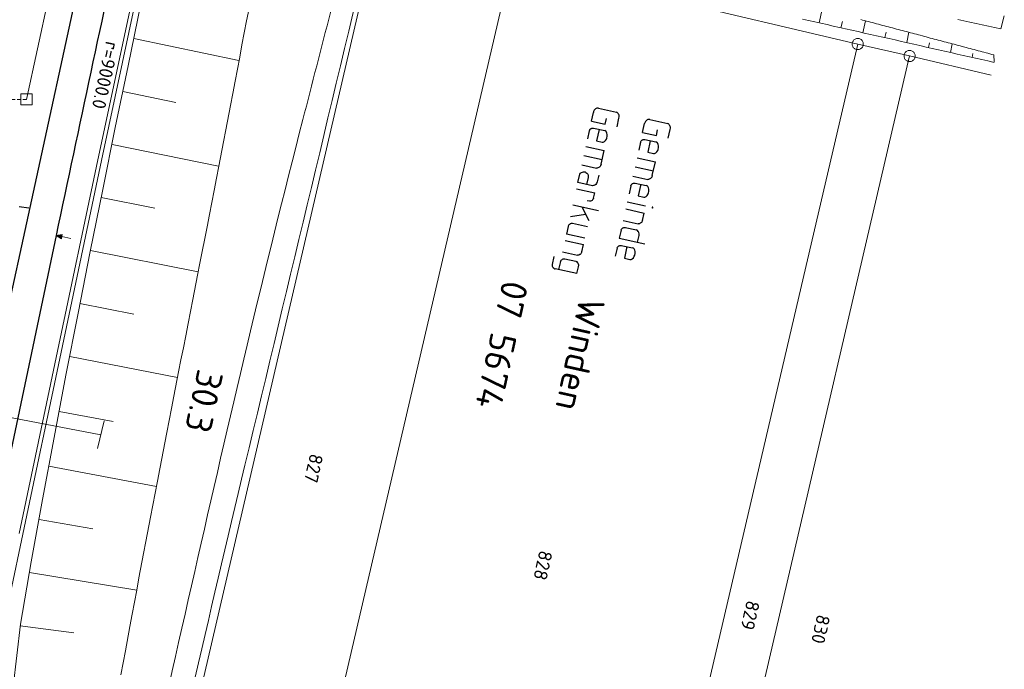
# Model space of a CAD drawing. Header units: metres. Extents: x 3425540 to 3446143, y 5432760 to 5444637.
# Tile 218 of 256: x 3436151 to 3436283, y 5440881 to 5440968. Entities that reach past the tile are written whole.
import ezdxf
from ezdxf.enums import TextEntityAlignment as Align

# ---------------------------------------------------------------- set-up
doc = ezdxf.new("R2010")
doc.units = ezdxf.units.M
doc.linetypes.add('DASHED', pattern=[0.75, 0.5, -0.25])
for name, color, linetype, lineweight in [('B_Bestand', 9, 'Continuous', 18), ('B_Böschung', 9, 'Continuous', 18), ('B_Flurgrenzen', 9, 'Continuous', 18), ('B_Gleisachse', 9, 'Continuous', 25), ('B_Kilometrierung', 9, 'Continuous', 25), ('Bestand Kabeltröge', 9, 'Continuous', 18), ('Bestand_Neu_Strecke 3433', 9, 'Continuous', 18)]:
    doc.layers.add(name, color=color, linetype=linetype, lineweight=lineweight)
doc.styles.get("Standard").update_dxf_attribs({"font": 'isocpeur.ttf'})

msp = doc.modelspace()

# ---------------------------------------------------------------- linework, layer by layer
at = {"layer": 'B_Bestand'}
for p, q in [((3436129.88, 5440918.75), (3436162.13, 5440912.65)), ((3436162.57, 5440914.51), (3436161.7, 5440910.8))]:
    msp.add_line(p, q, dxfattribs=at)
for points in [[(3436151.45, 5440958.13), (3436152.95, 5440958.13), (3436152.95, 5440956.63), (3436151.45, 5440956.63), (3436151.45, 5440958.13)], [(3436151.47, 5440958.13), (3436152.97, 5440958.13), (3436152.97, 5440956.63), (3436151.47, 5440956.63), (3436151.47, 5440958.13)], [(3436158.13, 5440938.83), (3436156.92, 5440939.08), (3436156.98, 5440939.36), (3436156.18, 5440939.24), (3436156.87, 5440938.8), (3436156.92, 5440939.08)], [(3436156.84, 5440938.87), (3436156.93, 5440939.31), (3436156.27, 5440939.22), (3436156.84, 5440938.87)], [(3436156.81, 5440938.94), (3436156.88, 5440939.25), (3436156.36, 5440939.2), (3436156.81, 5440938.94)], [(3436156.79, 5440939.01), (3436156.83, 5440939.2), (3436156.45, 5440939.18), (3436156.79, 5440939.01)], [(3436156.76, 5440939.08), (3436156.78, 5440939.15), (3436156.55, 5440939.16), (3436156.76, 5440939.08)]]:
    msp.add_lwpolyline(points, dxfattribs=at)
for points, knots in [([(3436158.12, 5440826.41), (3436158.7, 5440827.48), (3436159.29, 5440828.56), (3436159.88, 5440829.63), (3436160.58, 5440830.92), (3436160.56, 5440832.49), (3436160.89, 5440833.92), (3436170.31, 5440874.18), (3436178.79, 5440914.67), (3436189.11, 5440954.7), (3436191.57, 5440964.22), (3436194.02, 5440973.73), (3436196.47, 5440983.25)], [0, 0, 0, 0, 0.022764, 0.022764, 0.022764, 0.050001, 0.050001, 0.050001, 0.817582, 0.817582, 0.817582, 1, 1, 1, 1]), ([(3436162.18, 5440823.35), (3436162.51, 5440825.37), (3436162.85, 5440827.39), (3436163.18, 5440829.41), (3436164.24, 5440835.76), (3436165.91, 5440841.99), (3436167.36, 5440848.26), (3436172.01, 5440868.38), (3436176.57, 5440888.52), (3436181.37, 5440908.6), (3436187.29, 5440933.29), (3436193.2, 5440957.98), (3436199.11, 5440982.68)], [0, 0, 0, 0, 0.037564, 0.037564, 0.037564, 0.155624, 0.155624, 0.155624, 0.534325, 0.534325, 0.534325, 1, 1, 1, 1])]:
    msp.add_open_spline(points, degree=3, knots=knots, dxfattribs=at)
at = {"layer": 'B_Böschung'}
for p, q in [((3436258.03, 5440967.59), (3436258.44, 5440969.39)), ((3436255.79, 5440968.09), (3436256.62, 5440967.91)), ((3436256.62, 5440967.91), (3436257.44, 5440967.72)), ((3436257.44, 5440967.72), (3436258.27, 5440967.53)), ((3436258.27, 5440967.53), (3436259.09, 5440967.35)), ((3436259.09, 5440967.35), (3436259.92, 5440967.16)), ((3436260.95, 5440966.93), (3436261.14, 5440967.78)), ((3436263.87, 5440966.27), (3436264.23, 5440967.86)), ((3436282.75, 5440968.5), (3436282.29, 5440966.8)), ((3436259.92, 5440967.16), (3436260.75, 5440966.97)), ((3436260.75, 5440966.97), (3436261.57, 5440966.79)), ((3436261.57, 5440966.79), (3436262.4, 5440966.6)), ((3436262.4, 5440966.6), (3436263.23, 5440966.41)), ((3436263.23, 5440966.41), (3436264.05, 5440966.23)), ((3436264.05, 5440966.23), (3436264.88, 5440966.04)), ((3436264.88, 5440966.04), (3436265.7, 5440965.85)), ((3436266.79, 5440965.61), (3436266.96, 5440966.35)), ((3436269.72, 5440964.95), (3436270.02, 5440966.32)), ((3436166.53, 5440965.48), (3436180.57, 5440962.58)), ((3436265.7, 5440965.85), (3436266.53, 5440965.67)), ((3436266.53, 5440965.67), (3436267.36, 5440965.48)), ((3436267.36, 5440965.48), (3436268.18, 5440965.3)), ((3436268.18, 5440965.3), (3436269.01, 5440965.11)), ((3436269.01, 5440965.11), (3436269.83, 5440964.92)), ((3436269.83, 5440964.92), (3436270.66, 5440964.74)), ((3436270.66, 5440964.74), (3436271.49, 5440964.55)), ((3436272.64, 5440964.29), (3436272.77, 5440964.92)), ((3436275.56, 5440963.63), (3436275.79, 5440964.79)), ((3436271.49, 5440964.55), (3436272.31, 5440964.36)), ((3436272.31, 5440964.36), (3436273.14, 5440964.18)), ((3436273.14, 5440964.18), (3436273.97, 5440963.99)), ((3436273.97, 5440963.99), (3436274.79, 5440963.8)), ((3436274.79, 5440963.8), (3436275.62, 5440963.62)), ((3436275.62, 5440963.62), (3436276.44, 5440963.43)), ((3436276.44, 5440963.43), (3436277.27, 5440963.24)), ((3436278.48, 5440962.97), (3436278.55, 5440963.5)), ((3436277.27, 5440963.24), (3436278.1, 5440963.06)), ((3436278.1, 5440963.06), (3436278.92, 5440962.87)), ((3436278.92, 5440962.87), (3436279.75, 5440962.68)), ((3436279.75, 5440962.68), (3436280.57, 5440962.5)), ((3436280.57, 5440962.5), (3436281.39, 5440962.31)), ((3436281.4, 5440962.37), (3436281.37, 5440963.31)), ((3436165.06, 5440958.42), (3436172.13, 5440956.97)), ((3436163.63, 5440951.36), (3436177.84, 5440948.48)), ((3436162.2, 5440944.29), (3436169.34, 5440942.85)), ((3436160.77, 5440937.23), (3436175.11, 5440934.37)), ((3436159.35, 5440930.16), (3436166.55, 5440928.75)), ((3436157.98, 5440923.09), (3436172.39, 5440920.3)), ((3436156.57, 5440915.77), (3436163.77, 5440914.4)), ((3436155.2, 5440908.44), (3436169.56, 5440905.77)), ((3436153.91, 5440901.35), (3436161.07, 5440900.08)), ((3436152.62, 5440894.27), (3436166.94, 5440891.94)), ((3436151.38, 5440887.18), (3436158.53, 5440886.24))]:
    msp.add_line(p, q, dxfattribs=at)
for points in [[(3436150.42, 5440879.02), (3436151.39, 5440887.39), (3436152.85, 5440895.7), (3436154.36, 5440904.01), (3436155.9, 5440912.3), (3436157.48, 5440920.58), (3436159.09, 5440928.85), (3436160.72, 5440937.11), (3436162.38, 5440945.37), (3436164.07, 5440953.62), (3436165.77, 5440961.87), (3436167.48, 5440970.11)], [(3436181.92, 5440969.5), (3436181.6, 5440967.87), (3436181.29, 5440966.26), (3436180.98, 5440964.64), (3436180.68, 5440963.02), (3436180.37, 5440961.4), (3436180.06, 5440959.79), (3436179.75, 5440958.17), (3436179.44, 5440956.55), (3436178.82, 5440953.32), (3436178.51, 5440951.71), (3436177.88, 5440948.47), (3436177.57, 5440946.86), (3436177.25, 5440945.24), (3436176.94, 5440943.63), (3436176.62, 5440942.01), (3436176.31, 5440940.4), (3436175.36, 5440935.55), (3436175.05, 5440933.94), (3436174.41, 5440930.71), (3436174.1, 5440929.09), (3436173.78, 5440927.48), (3436173.47, 5440925.86), (3436173.15, 5440924.25), (3436172.83, 5440922.63), (3436172.52, 5440921.02), (3436171.89, 5440917.79), (3436171.57, 5440916.17), (3436171.26, 5440914.56), (3436170.94, 5440912.94), (3436170.01, 5440908.1), (3436169.69, 5440906.48), (3436169.38, 5440904.87), (3436169.07, 5440903.25), (3436168.76, 5440901.64), (3436168.14, 5440898.4), (3436167.84, 5440896.79), (3436167.22, 5440893.55), (3436166.92, 5440891.94), (3436166.61, 5440890.32), (3436166.31, 5440888.7), (3436166.01, 5440887.09), (3436165.41, 5440883.85), (3436165.11, 5440882.23), (3436164.81, 5440880.61)], [(3436263.58, 5440968.03), (3436263.84, 5440967.96), (3436264.11, 5440967.89), (3436264.37, 5440967.82), (3436264.64, 5440967.75), (3436264.9, 5440967.68), (3436265.17, 5440967.61), (3436265.44, 5440967.54), (3436265.7, 5440967.47), (3436265.97, 5440967.4), (3436266.23, 5440967.32), (3436266.5, 5440967.25), (3436266.76, 5440967.18), (3436267.03, 5440967.11), (3436267.29, 5440967.04), (3436267.56, 5440966.97), (3436267.83, 5440966.9), (3436268.09, 5440966.83), (3436268.36, 5440966.76), (3436268.62, 5440966.69), (3436268.89, 5440966.62), (3436269.15, 5440966.55), (3436269.42, 5440966.48), (3436269.69, 5440966.41), (3436269.95, 5440966.34), (3436270.22, 5440966.27), (3436270.48, 5440966.2), (3436270.75, 5440966.13), (3436271.01, 5440966.06), (3436271.28, 5440965.99), (3436271.54, 5440965.92), (3436271.81, 5440965.85), (3436272.08, 5440965.77), (3436272.34, 5440965.7), (3436272.61, 5440965.63), (3436272.87, 5440965.56), (3436273.14, 5440965.49), (3436273.4, 5440965.42), (3436273.67, 5440965.35), (3436273.93, 5440965.28), (3436274.2, 5440965.21), (3436274.47, 5440965.14), (3436274.73, 5440965.07), (3436275, 5440965), (3436275.26, 5440964.93), (3436275.53, 5440964.86), (3436275.79, 5440964.79), (3436276.06, 5440964.72), (3436276.33, 5440964.65), (3436276.59, 5440964.58), (3436276.86, 5440964.51), (3436277.12, 5440964.44), (3436277.65, 5440964.3), (3436277.92, 5440964.22), (3436278.18, 5440964.15), (3436278.45, 5440964.08), (3436278.72, 5440964.01), (3436278.98, 5440963.94), (3436279.25, 5440963.87), (3436279.51, 5440963.8), (3436279.78, 5440963.73), (3436280.04, 5440963.66), (3436280.31, 5440963.59), (3436280.57, 5440963.52), (3436280.84, 5440963.45), (3436281.11, 5440963.38), (3436281.37, 5440963.31)], [(3436276.53, 5440968.05), (3436277.35, 5440967.87), (3436278.17, 5440967.69), (3436279, 5440967.51), (3436279.82, 5440967.34), (3436280.64, 5440967.16), (3436281.46, 5440966.98), (3436282.29, 5440966.8)]]:
    msp.add_lwpolyline(points, dxfattribs=at)
at = {"layer": 'B_Flurgrenzen'}
for p, q in [((3436199, 5440979.81), (3436164.52, 5440831.62)), ((3436181.75, 5440824.42), (3436217.01, 5440975.62)), ((3436217.01, 5440975.62), (3436263.18, 5440964.76)), ((3436263.18, 5440964.76), (3436227.91, 5440813.72)), ((3436263.18, 5440964.76), (3436270.11, 5440963.17)), ((3436234.94, 5440812.11), (3436270.11, 5440963.17)), ((3436270.11, 5440963.17), (3436281.01, 5440960.61))]:
    msp.add_line(p, q, dxfattribs=at)
for points in [[(3436263.55, 5440965.41), (3436263.47, 5440965.45), (3436263.38, 5440965.48), (3436263.28, 5440965.5), (3436263.19, 5440965.5), (3436263.1, 5440965.5), (3436263, 5440965.48), (3436262.91, 5440965.46), (3436262.83, 5440965.42), (3436262.75, 5440965.37), (3436262.68, 5440965.3), (3436262.62, 5440965.24), (3436262.56, 5440965.16), (3436262.51, 5440965.08), (3436262.48, 5440964.99), (3436262.45, 5440964.9), (3436262.44, 5440964.81), (3436262.44, 5440964.72), (3436262.45, 5440964.62), (3436262.47, 5440964.53), (3436262.51, 5440964.45), (3436262.55, 5440964.36), (3436262.6, 5440964.29), (3436262.67, 5440964.21), (3436262.74, 5440964.15), (3436262.82, 5440964.1), (3436262.9, 5440964.06), (3436262.99, 5440964.03), (3436263.09, 5440964.01), (3436263.18, 5440964.01), (3436263.27, 5440964.02), (3436263.37, 5440964.03), (3436263.46, 5440964.06), (3436263.54, 5440964.1), (3436263.62, 5440964.15), (3436263.69, 5440964.21), (3436263.75, 5440964.27), (3436263.81, 5440964.35), (3436263.86, 5440964.43), (3436263.89, 5440964.52), (3436263.92, 5440964.61), (3436263.93, 5440964.7), (3436263.93, 5440964.8), (3436263.92, 5440964.89), (3436263.9, 5440964.98), (3436263.86, 5440965.07), (3436263.82, 5440965.15), (3436263.77, 5440965.23), (3436263.7, 5440965.3), (3436263.63, 5440965.36), (3436263.55, 5440965.41)], [(3436270.83, 5440962.95), (3436270.85, 5440963.04), (3436270.86, 5440963.13), (3436270.86, 5440963.23), (3436270.85, 5440963.32), (3436270.82, 5440963.41), (3436270.78, 5440963.5), (3436270.74, 5440963.58), (3436270.68, 5440963.65), (3436270.62, 5440963.72), (3436270.54, 5440963.78), (3436270.46, 5440963.83), (3436270.37, 5440963.86), (3436270.28, 5440963.89), (3436270.19, 5440963.91), (3436270.1, 5440963.91), (3436270.01, 5440963.91), (3436269.91, 5440963.89), (3436269.82, 5440963.86), (3436269.74, 5440963.81), (3436269.66, 5440963.76), (3436269.59, 5440963.7), (3436269.53, 5440963.63), (3436269.47, 5440963.55), (3436269.43, 5440963.47), (3436269.4, 5440963.38), (3436269.37, 5440963.29), (3436269.37, 5440963.2), (3436269.37, 5440963.1), (3436269.38, 5440963.01), (3436269.41, 5440962.92), (3436269.44, 5440962.83), (3436269.49, 5440962.75), (3436269.55, 5440962.68), (3436269.61, 5440962.61), (3436269.69, 5440962.55), (3436269.77, 5440962.51), (3436269.85, 5440962.47), (3436269.94, 5440962.44), (3436270.04, 5440962.42), (3436270.13, 5440962.42), (3436270.22, 5440962.42), (3436270.31, 5440962.44), (3436270.4, 5440962.47), (3436270.48, 5440962.52), (3436270.56, 5440962.57), (3436270.64, 5440962.63), (3436270.7, 5440962.7), (3436270.76, 5440962.78), (3436270.8, 5440962.86), (3436270.83, 5440962.95)]]:
    msp.add_lwpolyline(points, dxfattribs=at)
at = {"layer": 'B_Gleisachse'}
for p, q in [((3436163.21, 5440991.47), (3435997.56, 5440231.16)), ((3436151.21, 5440943.07), (3436152.51, 5440942.93)), ((3436156.18, 5440939.24), (3436146.26, 5440892.27))]:
    msp.add_line(p, q, dxfattribs=at)
msp.add_arc((3444999.31, 5439072.75), 9037.97, 167.799603, 168.081725, dxfattribs=at)
at = {"layer": 'B_Kilometrierung'}
for p, q in [((3436227.63, 5440954.49), (3436227.89, 5440955.65)), ((3436228.58, 5440956.2), (3436231, 5440955.67)), ((3436227.63, 5440954.49), (3436229.46, 5440954.09)), ((3436229.46, 5440954.09), (3436229.63, 5440954.84)), ((3436231.05, 5440953.73), (3436231.31, 5440954.89)), ((3436235.41, 5440954.69), (3436237.83, 5440954.15)), ((3436227.35, 5440953.19), (3436227.11, 5440952.11)), ((3436227.9, 5440953.54), (3436229.41, 5440953.21)), ((3436234.47, 5440952.98), (3436234.72, 5440954.14)), ((3436234.47, 5440952.98), (3436236.3, 5440952.57)), ((3436236.3, 5440952.57), (3436236.46, 5440953.33)), ((3436237.89, 5440952.22), (3436238.14, 5440953.38)), ((3436234.18, 5440951.67), (3436233.94, 5440950.6)), ((3436234.74, 5440952.03), (3436236.25, 5440951.7)), ((3436226.88, 5440951.1), (3436229.33, 5440950.56)), ((3436228.93, 5440948.73), (3436229.33, 5440950.56)), ((3436226.62, 5440949.89), (3436229.07, 5440949.35)), ((3436233.72, 5440949.59), (3436236.17, 5440949.05)), ((3436235.76, 5440947.22), (3436236.17, 5440949.05)), ((3436226.34, 5440948.65), (3436228.31, 5440948.22)), ((3436233.45, 5440948.38), (3436235.9, 5440947.84)), ((3436233.18, 5440947.14), (3436235.14, 5440946.71)), ((3436225.63, 5440945.44), (3436228.08, 5440944.9)), ((3436232.9, 5440945.86), (3436232.66, 5440944.79)), ((3436233.45, 5440946.22), (3436234.96, 5440945.89)), ((3436227.36, 5440943.79), (3436227.06, 5440943.85)), ((3436227.93, 5440944.22), (3436228.08, 5440944.9)), ((3436232.42, 5440943.7), (3436234.87, 5440943.16)), ((3436225.16, 5440943.3), (3436228.58, 5440942.54)), ((3436226.37, 5440943.03), (3436227.27, 5440941.22)), ((3436232.21, 5440942.76), (3436234.66, 5440942.22)), ((3436224.82, 5440941.77), (3436226.86, 5440942.05)), ((3436231.87, 5440941.22), (3436233.86, 5440940.78)), ((3436234.44, 5440941.22), (3436234.66, 5440942.22)), ((3436224.52, 5440940.41), (3436224.3, 5440939.41)), ((3436227.09, 5440940.4), (3436225.12, 5440940.84)), ((3436231.59, 5440939.95), (3436231.35, 5440938.87)), ((3436232.15, 5440940.3), (3436233.65, 5440939.97)), ((3436224.11, 5440938.56), (3436226.56, 5440938.02)), ((3436226.75, 5440938.87), (3436224.3, 5440939.41)), ((3436231.35, 5440938.87), (3436234.77, 5440938.11)), ((3436233.8, 5440938.33), (3436234, 5440939.24)), ((3436226.34, 5440937.03), (3436226.56, 5440938.02)), ((3436231.06, 5440937.55), (3436230.82, 5440936.47)), ((3436231.62, 5440937.91), (3436233.12, 5440937.57)), ((3436222.62, 5440936.42), (3436222.39, 5440935.35)), ((3436223.77, 5440937.03), (3436225.77, 5440936.59)), ((3436224.08, 5440936.1), (3436225.56, 5440935.78)), ((3436225.7, 5440934.14), (3436222.77, 5440934.78)), ((3436223.49, 5440935.75), (3436223.25, 5440934.68)), ((3436225.7, 5440934.14), (3436225.9, 5440935.05))]:
    msp.add_line(p, q, dxfattribs=at)
for points in [[(3436228.58, 5440956.2), (3436228.5, 5440956.22), (3436228.41, 5440956.21), (3436228.35, 5440956.19), (3436228.26, 5440956.16), (3436228.19, 5440956.12), (3436228.05, 5440955.98), (3436228.01, 5440955.93), (3436227.96, 5440955.86), (3436227.92, 5440955.78), (3436227.89, 5440955.65)], [(3436231.31, 5440954.89), (3436231.34, 5440955.05), (3436231.34, 5440955.17), (3436231.33, 5440955.25), (3436231.27, 5440955.38), (3436231.25, 5440955.41), (3436231.19, 5440955.51), (3436231.12, 5440955.58), (3436231.07, 5440955.62), (3436231, 5440955.67)], [(3436235.41, 5440954.69), (3436235.33, 5440954.71), (3436235.24, 5440954.7), (3436235.18, 5440954.68), (3436235.09, 5440954.65), (3436235.03, 5440954.61), (3436234.88, 5440954.47), (3436234.84, 5440954.42), (3436234.8, 5440954.35), (3436234.75, 5440954.27), (3436234.72, 5440954.14)], [(3436227.35, 5440953.19), (3436227.4, 5440953.29), (3436227.44, 5440953.36), (3436227.51, 5440953.43), (3436227.58, 5440953.47), (3436227.61, 5440953.49), (3436227.7, 5440953.53), (3436227.76, 5440953.54), (3436227.9, 5440953.54), (3436227.93, 5440953.54)], [(3436228.66, 5440953.38), (3436228.32, 5440951.84), (3436229.07, 5440951.68)], [(3436229.07, 5440951.68), (3436229.21, 5440951.67), (3436229.3, 5440951.71), (3436229.37, 5440951.75), (3436229.51, 5440951.89), (3436229.64, 5440952.09), (3436229.7, 5440952.21), (3436229.75, 5440952.46), (3436229.75, 5440952.6), (3436229.75, 5440952.71), (3436229.71, 5440952.89), (3436229.61, 5440953.08), (3436229.54, 5440953.15), (3436229.41, 5440953.21)], [(3436238.14, 5440953.38), (3436238.18, 5440953.54), (3436238.17, 5440953.66), (3436238.16, 5440953.74), (3436238.11, 5440953.87), (3436238.09, 5440953.9), (3436238.02, 5440954), (3436237.96, 5440954.07), (3436237.91, 5440954.11), (3436237.83, 5440954.15)], [(3436234.18, 5440951.67), (3436234.23, 5440951.78), (3436234.28, 5440951.85), (3436234.35, 5440951.92), (3436234.41, 5440951.96), (3436234.45, 5440951.98), (3436234.54, 5440952.02), (3436234.6, 5440952.03), (3436234.74, 5440952.03), (3436234.77, 5440952.02)], [(3436235.49, 5440951.86), (3436235.15, 5440950.33), (3436235.91, 5440950.16)], [(3436235.91, 5440950.16), (3436236.05, 5440950.16), (3436236.14, 5440950.2), (3436236.21, 5440950.24), (3436236.35, 5440950.38), (3436236.48, 5440950.57), (3436236.53, 5440950.7), (3436236.59, 5440950.94), (3436236.59, 5440951.09), (3436236.59, 5440951.2), (3436236.54, 5440951.38), (3436236.44, 5440951.57), (3436236.37, 5440951.64), (3436236.25, 5440951.7)], [(3436228.61, 5440947.29), (3436228.41, 5440946.38), (3436228.33, 5440946.17), (3436228.22, 5440946.02), (3436228.09, 5440945.94), (3436227.96, 5440945.88), (3436227.9, 5440945.87), (3436227.79, 5440945.86), (3436225.82, 5440946.3), (3436226.03, 5440947.24), (3436226.09, 5440947.4), (3436226.18, 5440947.52), (3436226.25, 5440947.59), (3436226.28, 5440947.61), (3436226.44, 5440947.69), (3436226.56, 5440947.72), (3436226.67, 5440947.72), (3436226.78, 5440947.7), (3436226.88, 5440947.64), (3436227.03, 5440947.53), (3436227.14, 5440947.39), (3436227.19, 5440947.24), (3436227.2, 5440947.15), (3436227.19, 5440946.98), (3436226.98, 5440946.04)], [(3436228.93, 5440948.73), (3436228.85, 5440948.52), (3436228.78, 5440948.43), (3436228.74, 5440948.38), (3436228.67, 5440948.34), (3436228.61, 5440948.29), (3436228.48, 5440948.24), (3436228.42, 5440948.22), (3436228.31, 5440948.22)], [(3436235.76, 5440947.22), (3436235.69, 5440947.01), (3436235.61, 5440946.91), (3436235.57, 5440946.87), (3436235.51, 5440946.82), (3436235.44, 5440946.78), (3436235.32, 5440946.73), (3436235.26, 5440946.71), (3436235.14, 5440946.71)], [(3436232.9, 5440945.86), (3436232.95, 5440945.97), (3436232.99, 5440946.04), (3436233.06, 5440946.11), (3436233.13, 5440946.15), (3436233.16, 5440946.17), (3436233.25, 5440946.21), (3436233.31, 5440946.22), (3436233.45, 5440946.22), (3436233.48, 5440946.21)], [(3436234.21, 5440946.05), (3436233.87, 5440944.52), (3436234.62, 5440944.35)], [(3436234.62, 5440944.35), (3436234.76, 5440944.35), (3436234.86, 5440944.39), (3436234.92, 5440944.43), (3436235.06, 5440944.57), (3436235.19, 5440944.76), (3436235.25, 5440944.89), (3436235.3, 5440945.13), (3436235.31, 5440945.27), (3436235.3, 5440945.39), (3436235.26, 5440945.57), (3436235.16, 5440945.76), (3436235.09, 5440945.83), (3436234.96, 5440945.89)], [(3436227.93, 5440944.22), (3436227.87, 5440944.07), (3436227.83, 5440944.02), (3436227.79, 5440943.97), (3436227.72, 5440943.9), (3436227.65, 5440943.86), (3436227.53, 5440943.81), (3436227.47, 5440943.79), (3436227.36, 5440943.79)], [(3436235.84, 5440942.97), (3436235.82, 5440943), (3436235.77, 5440943.01), (3436235.73, 5440942.99), (3436235.72, 5440942.94), (3436235.74, 5440942.91), (3436235.8, 5440942.89), (3436235.83, 5440942.92), (3436235.84, 5440942.97)], [(3436234.44, 5440941.22), (3436234.37, 5440941.06), (3436234.34, 5440941.02), (3436234.3, 5440940.97), (3436234.23, 5440940.9), (3436234.16, 5440940.86), (3436234.03, 5440940.8), (3436233.97, 5440940.79), (3436233.86, 5440940.78)], [(3436225.12, 5440940.84), (3436224.98, 5440940.84), (3436224.92, 5440940.83), (3436224.83, 5440940.79), (3436224.8, 5440940.77), (3436224.7, 5440940.71), (3436224.63, 5440940.64), (3436224.54, 5440940.49), (3436224.52, 5440940.41)], [(3436231.59, 5440939.95), (3436231.64, 5440940.05), (3436231.68, 5440940.12), (3436231.76, 5440940.19), (3436231.82, 5440940.23), (3436231.85, 5440940.25), (3436231.95, 5440940.29), (3436232.01, 5440940.3), (3436232.15, 5440940.3), (3436232.17, 5440940.3)], [(3436234, 5440939.24), (3436234.02, 5440939.46), (3436233.98, 5440939.64), (3436233.93, 5440939.71), (3436233.89, 5440939.77), (3436233.8, 5440939.88), (3436233.75, 5440939.92), (3436233.65, 5440939.97)], [(3436231.06, 5440937.55), (3436231.11, 5440937.65), (3436231.15, 5440937.73), (3436231.23, 5440937.8), (3436231.29, 5440937.84), (3436231.32, 5440937.86), (3436231.42, 5440937.9), (3436231.48, 5440937.91), (3436231.62, 5440937.91), (3436231.64, 5440937.9)], [(3436232.37, 5440937.74), (3436232.03, 5440936.21), (3436232.78, 5440936.04)], [(3436232.78, 5440936.04), (3436232.93, 5440936.04), (3436233.02, 5440936.07), (3436233.08, 5440936.12), (3436233.23, 5440936.25), (3436233.35, 5440936.45), (3436233.41, 5440936.58), (3436233.47, 5440936.82), (3436233.47, 5440936.96), (3436233.46, 5440937.08), (3436233.42, 5440937.25), (3436233.32, 5440937.45), (3436233.25, 5440937.52), (3436233.12, 5440937.57)], [(3436223.49, 5440935.75), (3436223.54, 5440935.85), (3436223.59, 5440935.93), (3436223.66, 5440936), (3436223.73, 5440936.04), (3436223.76, 5440936.06), (3436223.85, 5440936.1), (3436223.91, 5440936.11), (3436224.05, 5440936.11), (3436224.08, 5440936.1)], [(3436226.34, 5440937.03), (3436226.28, 5440936.87), (3436226.2, 5440936.78), (3436226.13, 5440936.71), (3436226.06, 5440936.67), (3436225.94, 5440936.61), (3436225.88, 5440936.59), (3436225.77, 5440936.59)], [(3436222.39, 5440935.35), (3436222.39, 5440935.23), (3436222.4, 5440935.15), (3436222.44, 5440935.06), (3436222.48, 5440934.99), (3436222.5, 5440934.96), (3436222.57, 5440934.89), (3436222.61, 5440934.85), (3436222.74, 5440934.79), (3436222.77, 5440934.78)], [(3436225.9, 5440935.05), (3436225.93, 5440935.27), (3436225.9, 5440935.39), (3436225.88, 5440935.45), (3436225.8, 5440935.58), (3436225.71, 5440935.69), (3436225.66, 5440935.73), (3436225.56, 5440935.78)]]:
    msp.add_lwpolyline(points, dxfattribs=at)
at = {"layer": 'Bestand Kabeltröge'}
for p, q in [((3436166.96, 5440973.75), (3436161.73, 5440949.31)), ((3436167.45, 5440973.64), (3436162.22, 5440949.21)), ((3436161.73, 5440949.31), (3436156.37, 5440923.78)), ((3436162.22, 5440949.21), (3436156.86, 5440923.67)), ((3436156.37, 5440923.78), (3436151.22, 5440899.49)), ((3436156.86, 5440923.67), (3436151.71, 5440899.38)), ((3436151.71, 5440899.38), (3436147.01, 5440877.13))]:
    msp.add_line(p, q, dxfattribs=at)
at = {"layer": 'Bestand_Neu_Strecke 3433'}
msp.add_line((3436181.75, 5441092.34), (3436152.2, 5440957.38), dxfattribs=at)
at = {"layer": 'Bestand_Neu_Strecke 3433', "linetype": 'DASHED', "flags": 128}
msp.add_lwpolyline([(3436152.2, 5440957.38), (3436146.22, 5440957.36)], dxfattribs=at)

# ---------------------------------------------------------------- texts
at = {"layer": 'B_Bestand'}
msp.add_text('r=9000.0', height=1.8, rotation=257.941, dxfattribs=at).set_placement((3436162.75, 5440960.59), align=Align.MIDDLE)
at = {"layer": 'B_Flurgrenzen'}
for s, rotation, p in [('827', 257.535, (3436190.55, 5440908.17)), ('828', 257.5348, (3436221.16, 5440895.22)), ('829', 257.535, (3436248.83, 5440888.56)), ('830', 257.535, (3436258.24, 5440886.71))]:
    msp.add_text(s, height=1.8, rotation=rotation, dxfattribs=at).set_placement(p, align=Align.MIDDLE)
at = {"layer": 'B_Kilometrierung'}
for s, p in [('07 5674', (3436215.81, 5440933.42)), ('Winden', (3436226.06, 5440931.15))]:
    msp.add_text(s, height=3.499, rotation=257.5351, dxfattribs=at).set_placement(p)
msp.add_text('30.3', height=3.499, rotation=257.7082, dxfattribs=at).set_placement((3436175.91, 5440917.11), align=Align.MIDDLE)

doc.saveas('drawing.dxf')
